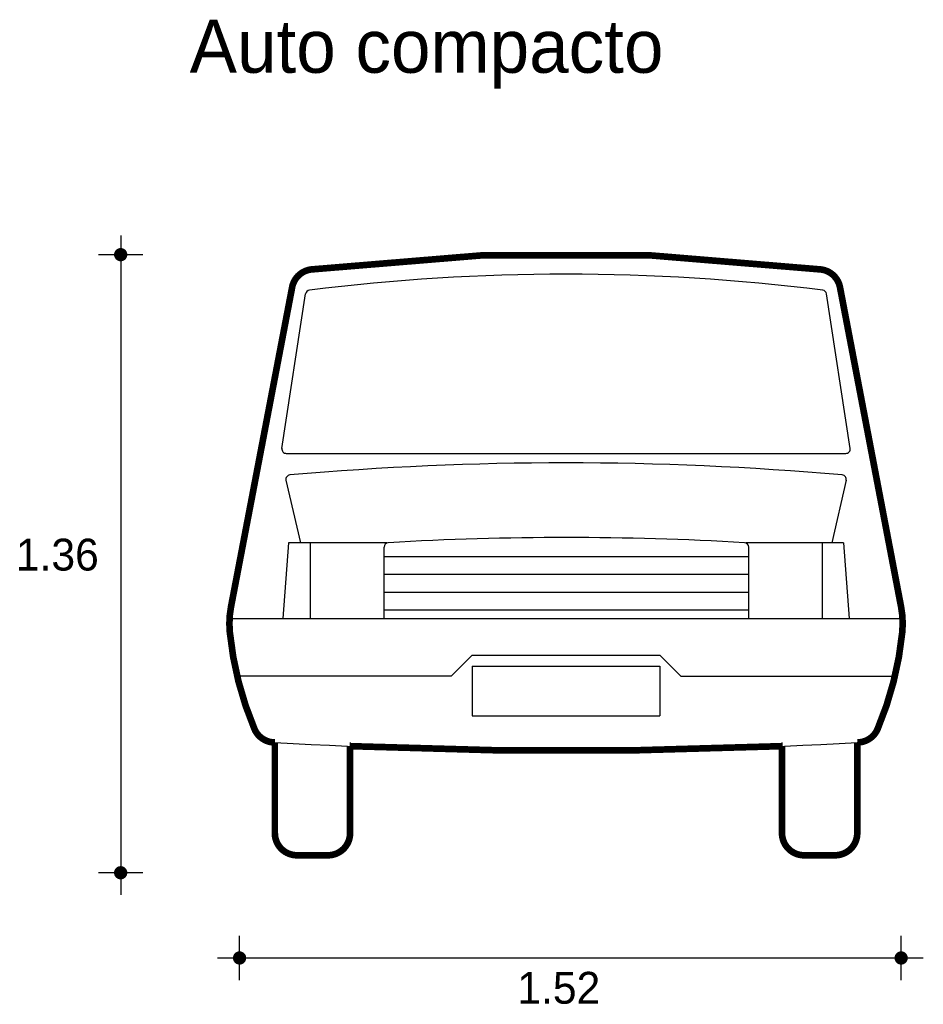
# Model space of a CAD drawing. Extents: x -3.54 to -1.5, y 4.9 to 7.12.
import ezdxf

# ---------------------------------------------------------------- set-up
doc = ezdxf.new("R2010")
doc.units = 0
doc.header["$MEASUREMENT"] = 0
for name, color, linetype in [('BORDE', 2, 'CONTINUOUS'), ('COTAS', 6, 'CONTINUOUS'), ('DIBUJO', 5, 'CONTINUOUS'), ('TEXTO', 4, 'CONTINUOUS')]:
    doc.layers.add(name, color=color, linetype=linetype)

msp = doc.modelspace()

# ---------------------------------------------------------------- linework, layer by layer
at = {"layer": 'BORDE', "const_width": 0.015}
msp.add_lwpolyline([(-1.8198, 5.2865), (-1.8198, 5.4831, -0.021171), (-2.7956, 5.4831), (-2.7956, 5.2865, -0.414214), (-2.8456, 5.2365), (-2.9156, 5.2365, -0.414214), (-2.9656, 5.2865), (-2.9656, 5.4915, -0.301445), (-3.0117, 5.5221, -0.075374), (-3.0673, 5.7405, -0.072032), (-3.0647, 5.7977), (-2.9265, 6.5203, -0.3275), (-2.8832, 6.5605, -0.061867), (-1.7322, 6.5605, -0.3275), (-1.6888, 6.5203), (-1.5507, 5.7977, -0.072032), (-1.5481, 5.7405, -0.075374), (-1.6037, 5.5221, -0.301445), (-1.6498, 5.4915), (-1.6498, 5.2865, -0.414214), (-1.6998, 5.2365), (-1.7698, 5.2365, -0.414214)], format="xyb", close=True, dxfattribs=at)
at = {"layer": 'COTAS'}
for p, q in [((-3.3139, 6.6375), (-3.3139, 5.147)), ((-3.2639, 6.5939), (-3.3639, 6.5939)), ((-3.2639, 5.197), (-3.3639, 5.197)), ((-3.0453, 4.9544), (-3.0453, 5.0544)), ((-1.5506, 4.9544), (-1.5506, 5.0544)), ((-3.0953, 5.0044), (-1.5006, 5.0044))]:
    msp.add_line(p, q, dxfattribs=at)
at = {"layer": 'COTAS', "const_width": 0.015}
for points in [[(-3.3214, 6.5939, 1), (-3.3064, 6.5939, 1)], [(-3.3214, 5.197, 1), (-3.3064, 5.197, 1)], [(-3.0528, 5.0044, 1), (-3.0378, 5.0044, 1)], [(-1.5581, 5.0044, 1), (-1.5431, 5.0044, 1)]]:
    msp.add_lwpolyline(points, format="xyb", close=True, dxfattribs=at)
at = {"layer": 'DIBUJO'}
for p, q in [((-3.0647, 5.7977), (-2.9265, 6.5203)), ((-1.5507, 5.7977), (-1.6888, 6.5203)), ((-2.9496, 6.1562), (-2.8962, 6.5051)), ((-1.6658, 6.1562), (-1.7192, 6.5051)), ((-2.9397, 6.1447), (-1.6757, 6.1447)), ((-2.9405, 6.0839), (-2.9079, 5.9425)), ((-1.6749, 6.0839), (-1.7075, 5.9425)), ((-2.9348, 5.9425), (-2.9472, 5.7715)), ((-2.712, 5.9425), (-2.9348, 5.9425)), ((-2.8852, 5.7715), (-2.8852, 5.9425)), ((-1.6806, 5.9425), (-1.9016, 5.9425)), ((-1.7284, 5.7715), (-1.7284, 5.9425)), ((-1.6806, 5.9425), (-1.6682, 5.7715)), ((-2.7188, 5.7715), (-2.7188, 5.933)), ((-1.8948, 5.7715), (-1.8948, 5.933)), ((-2.7188, 5.9115), (-1.8948, 5.9115)), ((-2.7188, 5.8715), (-1.8948, 5.8715)), ((-2.7188, 5.8315), (-1.8948, 5.8315)), ((-2.7188, 5.7915), (-1.8948, 5.7915)), ((-3.0679, 5.7715), (-1.5457, 5.7715)), ((-2.567, 5.6415), (-2.5197, 5.6888)), ((-2.5197, 5.6888), (-2.0957, 5.6888)), ((-2.0484, 5.6415), (-2.0957, 5.6888)), ((-2.5197, 5.6636), (-2.0957, 5.6636)), ((-2.5197, 5.6636), (-2.5197, 5.5515)), ((-2.0957, 5.6636), (-2.0957, 5.5515)), ((-2.567, 5.6415), (-3.0507, 5.6415)), ((-2.0484, 5.6415), (-1.5647, 5.6415)), ((-2.5197, 5.5515), (-2.0957, 5.5515)), ((-2.9656, 5.4915), (-2.9656, 5.2865)), ((-2.7956, 5.4915), (-2.7956, 5.2865)), ((-1.8198, 5.4915), (-1.8198, 5.2865)), ((-1.6498, 5.4915), (-1.6498, 5.2865)), ((-2.9156, 5.2365), (-2.8456, 5.2365)), ((-1.6998, 5.2365), (-1.7698, 5.2365))]:
    msp.add_line(p, q, dxfattribs=at)
for centre, radius, start, end in [((-2.3077, 1.927), 4.6691, 82.9195, 97.0805), ((-2.8774, 6.5109), 0.05, 96.6429, 169.1773), ((-2.3077, 1.9172), 4.6327, 82.8104, 97.1896), ((-1.7379, 6.5109), 0.05, 10.8227, 83.3571), ((-2.8863, 6.5036), 0.01, 96.7483, 171.2977), ((-1.7291, 6.5036), 0.01, 8.7023, 83.2517), ((-2.9397, 6.1547), 0.01, 171.2977, 270), ((-1.6757, 6.1547), 0.01, 270, 8.7023), ((-2.3077, -1.0263), 7.1496, 84.99396, 95.00604), ((-2.9307, 6.0861), 0.01, 94.7189, 192.9734), ((-1.6846, 6.0861), 0.01, 347.0266, 85.2811), ((-2.7088, 5.933), 0.01, 92.9988, 180), ((-2.3068, -1.0767), 7.0312, 86.71818, 93.28182), ((-1.9048, 5.933), 0.01, 0, 87.0012), ((-2.8682, 5.7602), 0.2, 169.1773, 185.6575), ((-1.7471, 5.7602), 0.2, 354.3425, 10.8227), ((-2.3192, 5.8146), 0.7517, 185.6575, 202.8993), ((-2.2962, 5.8146), 0.7517, 337.1007, 354.3425), ((-2.9656, 5.5415), 0.05, 202.8993, 270), ((-1.6498, 5.5415), 0.05, 270, 337.1007), ((-2.3077, 17.0014), 11.5287, 266.72845, 273.27155), ((-2.9156, 5.2865), 0.05, 180, 270), ((-2.8456, 5.2865), 0.05, 270, 0), ((-1.7698, 5.2865), 0.05, 180, 270), ((-1.6998, 5.2865), 0.05, 270, 0)]:
    msp.add_arc(centre, radius, start, end, dxfattribs=at)

# ---------------------------------------------------------------- texts
at = {"layer": 'COTAS'}
for s, p in [('1.36', (-3.5507, 5.88)), ('1.52', (-2.4178, 4.901))]:
    msp.add_text(s, height=0.072, dxfattribs=at).set_placement(p)
at = {"layer": 'TEXTO'}
msp.add_text('Auto compacto', height=0.12, dxfattribs=at).set_placement((-3.1581, 7.005))

doc.saveas('drawing.dxf')
